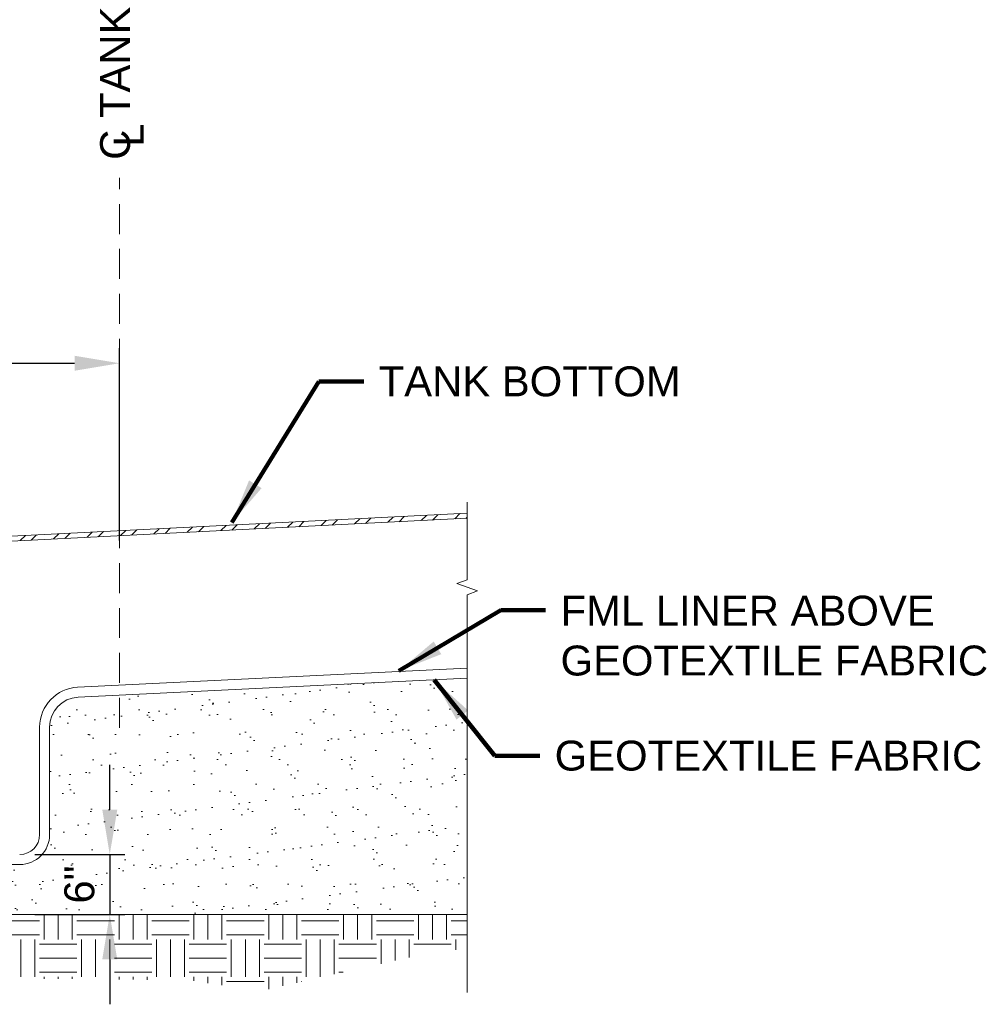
# Model space of a CAD drawing. Header units: inches. Extents: x -617 to 0, y -88 to 191.
# Tile 2 of 10: x -470 to -373, y 92 to 191. Entities that reach past the tile are written whole.
import ezdxf

# ---------------------------------------------------------------- set-up
doc = ezdxf.new("R2010")
doc.units = ezdxf.units.IN
doc.header["$MEASUREMENT"] = 0
doc.linetypes.add('( Dashed )', pattern=[9, 6, -3])
doc.layers.get('DefPoints').update_dxf_attribs({"lineweight": 0})
for name, color, linetype, lineweight in [('G-ANNO-DIMS', 2, 'Continuous', 0), ('G-ANNO-MASK', 1, 'Continuous', 0), ('G-ANNO-NOTE', 4, 'Continuous', 30), ('G-ANNO-PATT', 250, 'Continuous', 0), ('G-GRID-COOR', 2, 'Continuous', 13), ('M-DETL-MEDM', 5, 'Continuous', 0), ('M-DETL-MLGT', 2, 'Continuous', 0), ('M-DETL-XLGT', 1, 'Continuous', 0)]:
    doc.layers.add(name, color=color, linetype=linetype, lineweight=lineweight)
doc.styles.add("AEC_AC_07ArchDims-CC_1-2_1'", font='arial.ttf', dxfattribs={"height": 3})
doc.styles.add("AEC_AC_46Text-LeftTop_1-2_1'", font='arial.ttf', dxfattribs={"height": 3})
doc.dimstyles.new("AEC_AC_07_Arch-Dims_1-2_1'", dxfattribs={"dimtxt": 3, "dimasz": 4.5, "dimexe": 1.5, "dimexo": 1.5, "dimgap": 1.5, "dimtad": 1, "dimdec": 4, "dimzin": 15, "dimdsep": 46, "dimlunit": 4, "dimtxsty": "AEC_AC_07ArchDims-CC_1-2_1'", "dimcen": 0.09, "dimclrd": 256, "dimclre": 256, "dimazin": 2, "dimtfac": 0.7, "dimtdec": 4, "dimtix": 1, "dimtmove": 1, "dimatfit": 3, "dimfxl": 1, "dimfrac": 1, "dimtolj": 1, "dimtzin": 15, "dimlwd": 30, "dimlwe": 30, "dimarcsym": 0})
doc.dimstyles.new("AEC_AC_46_Notes_1-2_1'", dxfattribs={"dimtxt": 3, "dimasz": 4.5, "dimexe": 1.5, "dimexo": 1.5, "dimgap": 1.5, "dimtad": 1, "dimjust": 1, "dimdec": 3, "dimzin": 15, "dimdsep": 46, "dimlunit": 5, "dimtxsty": "AEC_AC_46Text-LeftTop_1-2_1'", "dimcen": 0.09, "dimclrd": 256, "dimclre": 256, "dimazin": 2, "dimtfac": 0.7, "dimtdec": 3, "dimtmove": 1, "dimatfit": 1, "dimfxl": 1, "dimfrac": 1, "dimtolj": 1, "dimtzin": 15, "dimlwd": 30, "dimlwe": 30, "dimarcsym": 0})

# ---------------------------------------------------------------- blocks, each defined once
blk = doc.blocks.new('*D118')
at = {"layer": 'DefPoints', "color": 0, "transparency": 16777216}
for p in [(-459.949, 156.157), (-507.949, 136.875), (-459.949, 136.875)]:
    blk.add_point(p, dxfattribs=at)
at = {"layer": 'G-ANNO-DIMS', "lineweight": 30, "transparency": 16777216}
for p, q in [((-507.949, 138.375), (-507.949, 157.657)), ((-459.949, 138.375), (-459.949, 157.657)), ((-503.449, 156.157), (-464.449, 156.157))]:
    blk.add_line(p, q, dxfattribs=at)
at = {"layer": 'G-ANNO-DIMS', "transparency": 16777216}
for points in [[(-503.449, 156.907), (-503.449, 155.407), (-507.949, 156.157)], [(-464.449, 156.907), (-464.449, 155.407), (-459.949, 156.157)]]:
    blk.add_solid(points, dxfattribs=at)
at = {"layer": 'G-ANNO-DIMS', "color": 0, "lineweight": 30, "transparency": 16777216, "insert": (-483.949, 159.188), "char_height": 3, "attachment_point": 5, "style": "AEC_AC_07ArchDims-CC_1-2_1'"}
blk.add_mtext('\\A1;4\'-0"', dxfattribs=at)
blk = doc.blocks.new('*D123')
at = {"layer": 'DefPoints', "color": 0, "transparency": 16777216}
for p in [(-469.949, 106.892), (-469.949, 100.876), (-460.925, 100.876)]:
    blk.add_point(p, dxfattribs=at)
at = {"layer": 'G-ANNO-DIMS', "lineweight": 30, "transparency": 16777216}
for p, q in [((-460.925, 111.392), (-460.925, 115.892)), ((-468.449, 106.892), (-459.425, 106.892)), ((-460.925, 106.892), (-460.925, 100.876)), ((-468.449, 100.876), (-459.425, 100.876)), ((-460.925, 96.376), (-460.925, 91.876))]:
    blk.add_line(p, q, dxfattribs=at)
at = {"layer": 'G-ANNO-DIMS', "transparency": 16777216}
for points in [[(-461.675, 111.392), (-460.175, 111.392), (-460.925, 106.892)], [(-461.675, 96.376), (-460.175, 96.376), (-460.925, 100.876)]]:
    blk.add_solid(points, dxfattribs=at)
at = {"layer": 'G-ANNO-DIMS', "color": 0, "lineweight": 30, "transparency": 16777216, "insert": (-463.957, 103.884), "char_height": 3, "attachment_point": 5, "rotation": 90, "style": "AEC_AC_07ArchDims-CC_1-2_1'"}
blk.add_mtext('\\A1;6"', dxfattribs=at)

msp = doc.modelspace()

# ---------------------------------------------------------------- hatches: boundary and pattern name
at = {"layer": 'G-ANNO-PATT', "lineweight": 13}
h = msp.add_hatch(dxfattribs=at)
h.set_pattern_fill('ANSI32', color=256, style=0, pattern_type=2)
h.set_pattern_definition([(45, (-4274.2165, -3433.6614), (-1.5909903, 1.5909903), []), (45, (-4273.1559, -3433.6614), (-1.5909903, 1.5909903), [])])
h.paths.add_polyline_path([(-459.9493, 138.86599), (-459.9493, 139.36691), (-489.77788, 137.87548), (-489.77788, 137.37548), (-489.75955, 137.37548)])
h.paths.add_polyline_path([(-425.10805, 140.60805), (-425.10805, 141.10897), (-459.9493, 139.36691), (-459.9493, 138.86599)])
h = msp.add_hatch(dxfattribs=at)
h.set_pattern_fill('AR-SAND', color=256, style=0, pattern_type=2)
h.set_pattern_definition([(37.5, (-452.3013, 111.3872), (-0.12599, 3.85365), [0, -3.04, 0, -3.4, 0, -3.25]), (7.5, (-452.3013, 111.387), (3.53955, 5.6443), [0, -1.64, 0, -2.74, 0, -1.05]), (327.5, (-454.7613, 111.3872), (6.22828, 0.01132), [0, -1, 0, -3.6, 0, -4.7]), (317.5, (-454.7613, 111.387), (6.01225, 1.75535), [0, -0.5, 0, -2.36, 0, -2.7])])
h.paths.add_polyline_path([(-464.0952, 122.6689, 0.40005013), (-466.94946, 119.67244), (-466.94946, 108.89167, -0.41421356), (-469.94945, 105.89168), (-507.9493, 105.89168), (-545.94915, 105.89168, -0.41421356), (-548.94914, 108.89167), (-548.94914, 110.24277), (-560.70286, 110.12523), (-560.70286, 100.87632), (-425.10805, 100.87632), (-425.10805, 124.56509)])
at = {"layer": 'G-ANNO-PATT'}
h = msp.add_hatch(dxfattribs=at)
h.set_pattern_fill('EARTH', color=256, pattern_type=2)
h.set_pattern_definition([(0, (-4274.2165, -3433.6654), (3.75, 3.75), [3.75, -3.75]), (0, (-4274.2165, -3432.259), (3.75, 3.75), [3.75, -3.75]), (0, (-4274.2165, -3430.853), (3.75, 3.75), [3.75, -3.75]), (90, (-4273.7478, -3430.384), (-3.75, 3.75), [3.75, -3.75]), (90, (-4272.3415, -3430.384), (-3.75, 3.75), [3.75, -3.75]), (90, (-4270.9353, -3430.384), (-3.75, 3.75), [3.75, -3.75])])
h.paths.add_polyline_path([(-425.10805, 100.87632), (-560.70286, 100.87632), (-560.70286, 100.72581), (-548.41887, 94.66051), (-531.60714, 94.99592), (-496.65025, 94.72394), (-453.01799, 94.30616), (-445.9015, 93.19244), (-436.81297, 95.24853), (-427.506, 97.35404), (-425.10805, 97.35404)])

# ---------------------------------------------------------------- linework, layer by layer
at = {"layer": 'G-ANNO-MASK', "flags": 128}
msp.add_lwpolyline([(-425.10805, 93.05331), (-425.10805, 132.94671), (-424.07774, 133.32171), (-426.13835, 134.07171), (-425.10805, 134.44671), (-425.10805, 142.23911)], dxfattribs=at)
at = {"layer": 'G-GRID-COOR', "linetype": '( Dashed )', "ltscale": 0.5}
msp.add_line((-459.9493, 119.61363), (-459.9493, 174.75823), dxfattribs=at)
at = {"layer": 'M-DETL-MEDM'}
for p, q in [((-464.14378, 123.66772), (-425.10805, 125.56627)), ((-464.0952, 122.6689), (-425.10805, 124.56509)), ((-467.94946, 108.89167), (-467.94946, 119.67244)), ((-466.94946, 108.89167), (-466.94946, 119.67244)), ((-507.9493, 105.89168), (-469.94945, 105.89168))]:
    msp.add_line(p, q, dxfattribs=at)
for centre, radius, start, end in [((-463.94946, 119.67244), 4, 92.7844576, 180), ((-463.94946, 119.67244), 3, 92.7844576, 180), ((-469.94945, 108.89167), 1.99999, 270, 0), ((-469.94945, 108.89167), 2.99999, 270, 0)]:
    msp.add_arc(centre, radius, start, end, dxfattribs=at)
at = {"layer": 'M-DETL-MLGT'}
for p, q in [((-489.77788, 137.87548), (-425.10805, 141.10897)), ((-489.77788, 137.37456), (-425.10805, 140.60805))]:
    msp.add_line(p, q, dxfattribs=at)
at = {"layer": 'M-DETL-XLGT'}
msp.add_line((-425.10805, 100.87632), (-560.70286, 100.87632), dxfattribs=at)

# ---------------------------------------------------------------- texts
at = {"layer": 'G-ANNO-NOTE', "lineweight": 13, "char_height": 3, "attachment_point": 1, "rotation": 90, "style": "AEC_AC_46Text-LeftTop_1-2_1'"}
for s, insert in [('C TANK', (-461.89124, 176.54855)), ('L', (-460.52297, 177.86472))]:
    msp.add_mtext(s, dxfattribs=dict(at, insert=insert))
at = {"layer": 'G-ANNO-NOTE', "lineweight": 13, "char_height": 3, "attachment_point": 4, "style": "AEC_AC_46Text-LeftTop_1-2_1'"}
for s, insert in [('TANK BOTTOM', (-433.9815, 154.31847)), ('GEOTEXTILE FABRIC', (-416.34695, 116.79391))]:
    msp.add_mtext(s, dxfattribs=dict(at, insert=insert))
at = {"layer": 'G-ANNO-NOTE', "lineweight": 13, "insert": (-415.75554, 124.80442), "char_height": 3, "width": 47.6701347, "attachment_point": 7, "style": "AEC_AC_46Text-LeftTop_1-2_1'"}
msp.add_mtext('FML LINER ABOVE GEOTEXTILE FABRIC', dxfattribs=at)

# ---------------------------------------------------------------- dimensions: what is measured, and where the dimension line sits
at = {"layer": 'G-ANNO-DIMS', "lineweight": 30}
dim = msp.add_linear_dim(base=(-459.9493, 156.15672), p1=(-507.9493, 136.87502), p2=(-459.9493, 136.87502), dimstyle="AEC_AC_07_Arch-Dims_1-2_1'", dxfattribs=at)
dim.commit()
dim.dimension.update_dxf_attribs({"geometry": '*D118', "text_midpoint": (-483.9493, 159.18844)})
dim = msp.add_linear_dim(base=(-460.925, 100.87632), p1=(-469.94945, 106.89168), p2=(-469.94945, 100.87632), angle=270, dimstyle="AEC_AC_07_Arch-Dims_1-2_1'", dxfattribs=at)
dim.commit()
dim.dimension.update_dxf_attribs({"geometry": '*D123', "text_midpoint": (-463.95672, 103.884)})

# ---------------------------------------------------------------- leaders
at = {"layer": 'G-ANNO-NOTE', "lineweight": 30, "annotation_type": 0, "has_hookline": 1, "hookline_direction": 0}
for points, text_width in [([(-448.69978, 140.19161), (-439.9815, 154.31847), (-435.4815, 154.31847)], 29.85266), ([(-431.94734, 125.31014), (-421.75554, 131.40846), (-417.25554, 131.40846)], 42.46044), ([(-428.40507, 124.40473), (-422.34695, 116.79391), (-417.84695, 116.79391)], 42.46044)]:
    msp.add_leader(points, dimstyle="AEC_AC_46_Notes_1-2_1'", override={"dimtad": 0, "dimclrd": 0, "dimlwd": 65534}, dxfattribs=dict(at, text_width=text_width))

doc.saveas('drawing.dxf')
